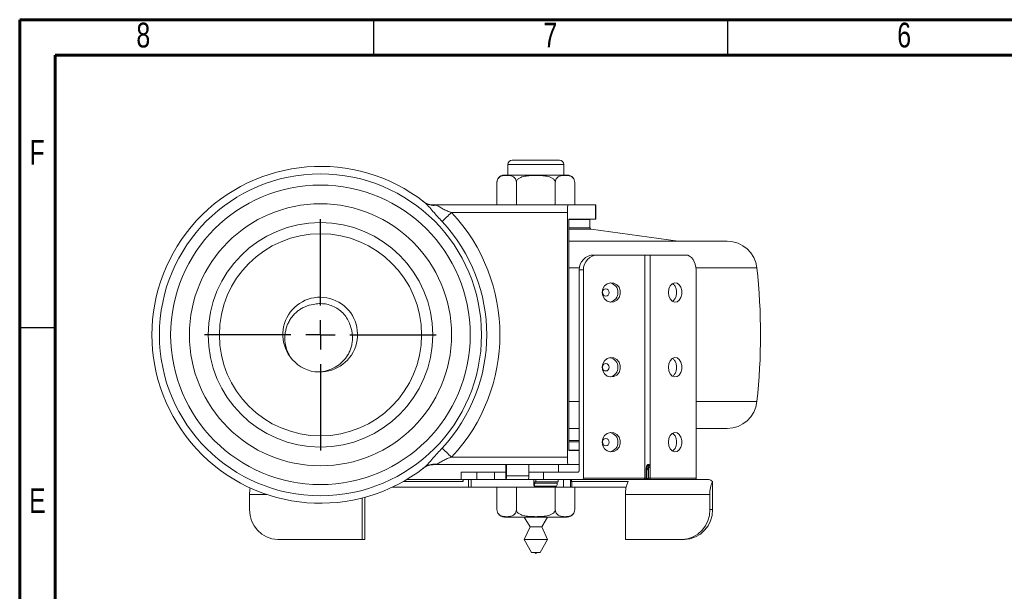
# Model space of a CAD drawing. Header units: inches. Extents: x 0.6 to 16.3, y 0.2 to 11.5.
# Tile 6 of 16: x 0.6 to 6.1, y 8.3 to 11.5. Entities that reach past the tile are written whole.
import ezdxf

# ---------------------------------------------------------------- set-up
doc = ezdxf.new("R2010")
doc.units = ezdxf.units.IN
doc.header["$MEASUREMENT"] = 0
doc.layers.add('FORMAT', color=7, linetype='Continuous')
doc.styles.add('SLDTEXTSTYLE0', font='TXT', dxfattribs={"width": 0.75})

# ---------------------------------------------------------------- blocks, each defined once
blk = doc.blocks.new('SW_CENTERMARKSYMBOL_1')
at = {"layer": 'FORMAT', "color": 0}
for p, q in [((0, 0.164), (0, 0.6445)), ((0, 0), (0, 0.082)), ((-0.164, 0), (-0.6445, 0)), ((0, 0), (-0.082, 0)), ((0, 0), (0, -0.082)), ((0, 0), (0.082, 0)), ((0.164, 0), (0.6445, 0)), ((0, -0.164), (0, -0.6445))]:
    blk.add_line(p, q, dxfattribs=at)

msp = doc.modelspace()

# ---------------------------------------------------------------- linework, layer by layer
at = {"color": 7, "linetype": 'Continuous', "lineweight": 60}
for p, q in [((0.59055118, 11.49606299), (16.33858268, 11.49606299)), ((0.59055118, 0.19685039), (0.59055118, 11.49606299)), ((0.78740157, 11.2992126), (16.14173228, 11.2992126)), ((0.78740157, 0.39370079), (0.78740157, 11.2992126))]:
    msp.add_line(p, q, dxfattribs=at)
at = {"color": 7, "linetype": 'Continuous', "lineweight": 30}
for p, q in [((2.55905512, 11.49606299), (2.55905512, 11.2992126)), ((4.52755906, 11.49606299), (4.52755906, 11.2992126)), ((0.59055118, 9.78346457), (0.78740157, 9.78346457))]:
    msp.add_line(p, q, dxfattribs=at)
at = {"color": 7, "linetype": 'Continuous', "lineweight": 15}
for p, q in [((3.3052719, 10.68961988), (3.3052719, 10.63128652)), ((3.33027192, 10.71461985), (3.59277191, 10.71461985)), ((3.61777181, 10.63128652), (3.61777181, 10.68961988)), ((3.28668217, 10.63128652), (3.63636159, 10.63128652)), ((3.24501551, 10.58961986), (3.24501551, 10.46461987)), ((3.35326874, 10.58961986), (3.35326874, 10.46461987)), ((3.56977508, 10.58961986), (3.56977508, 10.46461987)), ((3.67802826, 10.58961986), (3.67802826, 10.46461987)), ((2.89739667, 10.46461987), (3.64120068, 10.46461987)), ((3.79358681, 10.46461987), (3.64120068, 10.46461987)), ((3.79358681, 10.38649486), (3.79358681, 10.46461987)), ((3.79485522, 10.46461987), (3.79358681, 10.46461987)), ((3.79485522, 10.38649486), (3.79485522, 10.46461987)), ((3.63755532, 10.4229532), (2.99316755, 10.4229532)), ((3.63755532, 10.4229532), (3.63755532, 9.06128651)), ((3.79358681, 10.38649486), (3.64439028, 10.38649486)), ((3.64439028, 10.38649486), (3.64439028, 9.09774486)), ((3.76277189, 10.33792339), (3.76277189, 10.38482819)), ((3.79485522, 10.38649486), (3.79358681, 10.38649486)), ((4.25318851, 10.26295321), (3.76996544, 10.32966835)), ((3.64439028, 10.26295321), (4.52276594, 10.26295321)), ((4.52276594, 10.26295321), (4.52592853, 10.26295321)), ((3.78234677, 10.18628654), (3.80576245, 10.18628654)), ((4.06781315, 10.18628654), (3.80576245, 10.18628654)), ((4.06781315, 8.94461984), (4.06781315, 10.18628654)), ((4.06781315, 10.18628654), (4.09797224, 10.18628654)), ((4.09797224, 10.18628654), (4.09797224, 8.94461984)), ((4.29486776, 10.18628654), (4.09797224, 10.18628654)), ((3.72595556, 10.10295318), (3.70253988, 10.10295318)), ((3.70253988, 10.10295318), (3.70253988, 8.98628651)), ((3.72595556, 8.94461984), (3.72595556, 10.10295318)), ((4.35299219, 8.94461984), (4.35299219, 10.10295318)), ((3.70253988, 9.22128651), (3.64439028, 9.22128651)), ((4.52276594, 9.22128651), (4.35299219, 9.22128651)), ((4.52592853, 9.22128651), (4.52276594, 9.22128651)), ((3.64439028, 9.09774486), (3.70253988, 9.09774486)), ((2.99316755, 9.06128651), (3.63755532, 9.06128651)), ((3.64120068, 9.01961985), (2.89739667, 9.01961985)), ((3.29424183, 9.01961985), (3.29424183, 8.97795319)), ((3.29787338, 9.01961985), (3.29787338, 8.95711985)), ((3.42239769, 9.01961985), (3.42239769, 8.95711985)), ((3.58693855, 8.97795319), (3.58693855, 9.01961985)), ((3.64120068, 9.01961985), (3.70253988, 9.01961985)), ((4.07612026, 8.94461984), (4.07612026, 9.00220644)), ((4.07930301, 8.94461984), (4.07930301, 9.00220644)), ((4.09717621, 9.00361809), (4.08854107, 9.00361809)), ((4.08854107, 8.94461984), (4.08854107, 9.00361809)), ((4.09717621, 9.00361809), (4.09717621, 8.94461984)), ((2.74270738, 8.93628652), (3.05334162, 8.93628652)), ((3.0455858, 8.97795319), (3.0455858, 8.93628652)), ((3.0455858, 8.97795319), (3.04685426, 8.97795319)), ((3.04685426, 8.97795319), (3.04685426, 8.93628652)), ((3.13328369, 8.97795319), (3.04685426, 8.97795319)), ((3.05734851, 8.93628652), (3.05734851, 8.92512196)), ((3.13328369, 8.93628652), (3.05734851, 8.93628652)), ((3.0877865, 8.93628652), (3.0877865, 8.89461986)), ((3.1025938, 8.89461986), (3.1025938, 8.93628652)), ((3.13328369, 8.93628652), (3.13328369, 8.97795319)), ((3.13328369, 8.97795319), (3.23259078, 8.97795319)), ((3.23259078, 8.93628652), (3.13328369, 8.93628652)), ((3.23259078, 8.97795319), (3.23259078, 8.93628652)), ((3.29424183, 8.97795319), (3.23259078, 8.97795319)), ((3.29424183, 8.93628652), (3.23259078, 8.93628652)), ((3.29424183, 8.97795319), (3.29424183, 8.93628652)), ((3.29605755, 8.93628652), (3.29424183, 8.93628652)), ((3.42058197, 8.93628652), (3.29605755, 8.93628652)), ((3.29787338, 8.95711985), (3.42239769, 8.95711985)), ((3.5033933, 8.93628652), (3.41876614, 8.93628652)), ((3.42239769, 8.97795319), (3.5033933, 8.97795319)), ((3.44978774, 8.93628652), (3.44978774, 8.93211983)), ((3.46068226, 8.92378651), (3.46068226, 8.93628652)), ((3.5033933, 8.97795319), (3.5033933, 8.93628652)), ((3.69785675, 8.97795319), (3.5033933, 8.97795319)), ((3.72127242, 8.93628652), (3.5033933, 8.93628652)), ((3.58520656, 8.92378651), (3.58520656, 8.93628652)), ((3.61482127, 8.89461986), (3.61482127, 8.93628652)), ((3.6538751, 8.89461986), (3.6538751, 8.93628652)), ((3.66056376, 8.92397864), (3.66056376, 8.93628652)), ((4.06485737, 8.93628652), (3.72127242, 8.93628652)), ((3.72595556, 8.94461984), (4.06781315, 8.94461984)), ((4.07184571, 8.93628652), (4.06485737, 8.93628652)), ((4.06781315, 8.94461984), (4.07612026, 8.94461984)), ((4.09145848, 8.93628652), (4.07184571, 8.93628652)), ((4.08854107, 8.94461984), (4.09717621, 8.94461984)), ((4.09200053, 8.93628652), (4.09145848, 8.93628652)), ((4.34705519, 8.93628652), (4.09200053, 8.93628652)), ((4.09717621, 8.94461984), (4.09797224, 8.94461984)), ((4.09797224, 8.94461984), (4.35299219, 8.94461984)), ((4.34705519, 8.93628652), (4.42329434, 8.93628652)), ((3.0877865, 8.89461986), (2.66441688, 8.89461986)), ((2.68598067, 8.90456093), (2.68598067, 8.90515798)), ((3.05734851, 8.92512196), (2.72341027, 8.92512196)), ((3.1025938, 8.89461986), (3.0877865, 8.89461986)), ((3.61482127, 8.89461986), (3.1025938, 8.89461986)), ((3.24501551, 8.76961987), (3.24501551, 8.89461986)), ((3.35326874, 8.76961987), (3.35326874, 8.89461986)), ((3.45269293, 8.89878655), (3.57721723, 8.89878655)), ((3.57978069, 8.91643359), (3.45525638, 8.91643359)), ((3.45632447, 8.92378651), (3.46068226, 8.92378651)), ((3.58520656, 8.92378651), (3.46068226, 8.92378651)), ((3.56977508, 8.76961987), (3.56977508, 8.89461986)), ((3.6538751, 8.89461986), (3.61482127, 8.89461986)), ((3.66122069, 8.89461986), (3.6538751, 8.89461986)), ((3.97445149, 8.92512196), (3.66122069, 8.92512196)), ((3.66122069, 8.89461986), (3.66122069, 8.92512196)), ((3.96401921, 8.89461986), (3.66122069, 8.89461986)), ((3.67802826, 8.76961987), (3.67802826, 8.89461986)), ((4.44429774, 8.81128653), (4.44429774, 8.92512196)), ((1.86962434, 8.8529532), (1.86962434, 8.76961987)), ((2.49608607, 8.60295322), (2.49608607, 8.83390246)), ((4.43004704, 8.8529532), (3.96020066, 8.8529532)), ((3.96020066, 8.8529532), (3.96020066, 8.60295322)), ((4.43004704, 8.76961987), (4.43004704, 8.8529532)), ((2.51033691, 8.60295322), (2.51033691, 8.81128653)), ((4.43004704, 8.76961987), (4.44429774, 8.76961987)), ((4.44429774, 8.76961987), (4.44429774, 8.81128653)), ((3.28668217, 8.72795321), (3.63636159, 8.72795321)), ((3.3970541, 8.72795321), (3.42956154, 8.67316101)), ((3.49431559, 8.67316101), (3.5268229, 8.72795321)), ((3.42956154, 8.67316101), (3.3970541, 8.60210452)), ((3.42956154, 8.67316101), (3.49431559, 8.67316101)), ((3.5268229, 8.60210452), (3.49431559, 8.67316101)), ((2.02623976, 8.60295322), (2.49608607, 8.60295322)), ((2.49608607, 8.60295322), (2.51033691, 8.60295322)), ((3.3970541, 8.60210452), (3.43763214, 8.53132987)), ((3.3970541, 8.60210452), (3.5268229, 8.60210452)), ((3.48624486, 8.53132987), (3.5268229, 8.60210452)), ((3.96020066, 8.60295322), (4.27343158, 8.60295322)), ((4.2876824, 8.60295322), (4.27343158, 8.60295322)), ((3.43763214, 8.53132987), (3.48624486, 8.53132987))]:
    msp.add_line(p, q, dxfattribs=at)
at = {"color": 8, "linetype": 'Continuous', "lineweight": 15}
for p, q in [((3.61777181, 10.68961988), (3.3052719, 10.68961988)), ((3.76277189, 10.38482819), (3.64439028, 10.38482819)), ((3.64439028, 10.33792339), (3.76187687, 10.33792339)), ((3.76996544, 10.32966835), (3.64439028, 10.32966835)), ((3.76187687, 10.33792339), (3.76277189, 10.33792339)), ((3.70325048, 10.11404921), (3.64439028, 10.11404921)), ((4.68799112, 10.11404921), (4.35247446, 10.11404921)), ((4.68799112, 10.11404921), (4.69164577, 10.11404921)), ((3.64439028, 9.3701905), (3.70253988, 9.3701905)), ((4.35299219, 9.3701905), (4.69164577, 9.3701905)), ((3.64439028, 9.15457136), (3.70253988, 9.15457136)), ((3.70253988, 9.14631632), (3.64439028, 9.14631632)), ((3.64439028, 9.09941152), (3.70253988, 9.09941152)), ((4.07612026, 9.00220644), (4.07930215, 9.00220644)), ((4.08854107, 9.00361809), (4.07930301, 8.98904937)), ((4.07947449, 9.00468282), (4.08681702, 9.0162622)), ((4.08614212, 9.0162141), (4.07990421, 9.00637674)), ((4.07612026, 8.94461984), (4.07930289, 8.94461984)), ((4.07896385, 8.94211988), (4.0869478, 8.94211988)), ((1.96647073, 8.8529532), (1.86962434, 8.8529532))]:
    msp.add_line(p, q, dxfattribs=at)
at = {"color": 7, "linetype": 'Continuous', "lineweight": 15, "flags": 128}
for points in [[(2.93986919, 10.37321477), (2.94538203, 10.37835935), (2.95134322, 10.38392242), (2.95769675, 10.38985159), (2.96438314, 10.39609139), (2.97133959, 10.40258315), (2.97850075, 10.40926606), (2.98579959, 10.41607737), (2.99316755, 10.4229532)], [(3.76277189, 10.38482819), (3.76261178, 10.38645391), (3.76260347, 10.38649486)], [(3.83114099, 9.97795319), (3.83456097, 9.95838593), (3.8443588, 9.94146134), (3.85921144, 9.92946519), (3.87711288, 9.92401759), (3.89564546, 9.9258543), (3.91230612, 9.93472725), (3.92484499, 9.94943811), (3.93156836, 9.96800009), (3.93156836, 9.98790629), (3.92484499, 10.00646825), (3.91230612, 10.02117912), (3.89564546, 10.03005207), (3.87711288, 10.03188881), (3.85921144, 10.02644121), (3.8443588, 10.01444503), (3.83456097, 9.99752045), (3.83114099, 9.97795319)], [(4.19896525, 9.97795319), (4.20151636, 9.95838593), (4.20882554, 9.94146134), (4.21990534, 9.92946519), (4.23325943, 9.92401759), (4.24708444, 9.9258543), (4.25951307, 9.93472725), (4.26886675, 9.94943811), (4.27388233, 9.96800009), (4.27388233, 9.98790629), (4.26886675, 10.00646825), (4.25951307, 10.02117912), (4.24708444, 10.03005207), (4.23325943, 10.03188881), (4.21990534, 10.02644121), (4.20882554, 10.01444503), (4.20151636, 9.99752045), (4.19896525, 9.97795319)], [(3.83114099, 9.56128653), (3.83456097, 9.54171927), (3.8443588, 9.52479468), (3.85921144, 9.51279851), (3.87711288, 9.50735093), (3.89564546, 9.50918763), (3.91230612, 9.51806059), (3.92484499, 9.53277145), (3.93156836, 9.55133343), (3.93156836, 9.57123963), (3.92484499, 9.58980159), (3.91230612, 9.60451246), (3.89564546, 9.61338541), (3.87711288, 9.61522212), (3.85921144, 9.60977454), (3.8443588, 9.59777838), (3.83456097, 9.58085378), (3.83114099, 9.56128653)], [(4.19896525, 9.56128653), (4.20151636, 9.54171927), (4.20882554, 9.52479468), (4.21990534, 9.51279851), (4.23325943, 9.50735093), (4.24708444, 9.50918763), (4.25951307, 9.51806059), (4.26886675, 9.53277145), (4.27388233, 9.55133343), (4.27388233, 9.57123963), (4.26886675, 9.58980159), (4.25951307, 9.60451246), (4.24708444, 9.61338541), (4.23325943, 9.61522212), (4.21990534, 9.60977454), (4.20882554, 9.59777838), (4.20151636, 9.58085378), (4.19896525, 9.56128653)], [(3.83114099, 9.14461984), (3.83456097, 9.12505259), (3.8443588, 9.108128), (3.85921144, 9.09613185), (3.87711288, 9.09068428), (3.89564546, 9.09252096), (3.91230612, 9.10139394), (3.92484499, 9.11610481), (3.93156836, 9.13466679), (3.93156836, 9.15457295), (3.92484499, 9.17313493), (3.91230612, 9.18784579), (3.89564546, 9.19671872), (3.87711288, 9.19855545), (3.85921144, 9.19310789), (3.8443588, 9.18111173), (3.83456097, 9.16418715), (3.83114099, 9.14461984)], [(4.19896525, 9.14461984), (4.20151636, 9.12505259), (4.20882554, 9.108128), (4.21990534, 9.09613185), (4.23325943, 9.09068428), (4.24708444, 9.09252096), (4.25951307, 9.10139394), (4.26886675, 9.11610481), (4.27388233, 9.13466679), (4.27388233, 9.15457295), (4.26886675, 9.17313493), (4.25951307, 9.18784579), (4.24708444, 9.19671872), (4.23325943, 9.19855545), (4.21990534, 9.19310789), (4.20882554, 9.18111173), (4.20151636, 9.16418715), (4.19896525, 9.14461984)], [(2.93986919, 9.11102494), (2.94538203, 9.10588036), (2.95134322, 9.1003173), (2.95769675, 9.09438812), (2.96438314, 9.08814832), (2.97133959, 9.08165657), (2.97850075, 9.07497365), (2.98579959, 9.06816235), (2.99316755, 9.06128651)], [(3.44978774, 8.93211983), (3.44994589, 8.92127255), (3.450403, 8.91160611), (3.45110956, 8.90417276), (3.45198832, 8.89978179), (3.45294384, 8.89891109), (3.45387211, 8.9016555), (3.45467193, 8.90771625), (3.45525638, 8.91643359)], [(4.06781315, 8.94461984), (4.06775632, 8.94299412), (4.06758814, 8.94143086), (4.06731498, 8.93999012), (4.06694746, 8.93872727), (4.06649952, 8.93769096), (4.06598852, 8.93692085), (4.065434, 8.93644663), (4.06485737, 8.93628652)], [(2.51033691, 8.81128653), (2.51088457, 8.82754404), (2.51190678, 8.83856151)]]:
    msp.add_lwpolyline(points, dxfattribs=at)
at = {"color": 8, "linetype": 'Continuous', "lineweight": 15, "flags": 128}
for points in [[(3.84076294, 9.96055831), (3.84348003, 9.95907243), (3.85079226, 9.9575168), (3.85810436, 9.95907243), (3.8643034, 9.96350249), (3.86844547, 9.97013253), (3.86989989, 9.97795319), (3.86844547, 9.98577386), (3.8643034, 9.99240389), (3.85810436, 9.99683395), (3.85079226, 9.99838958), (3.84348003, 9.99683395), (3.8405812, 9.9952267)], [(3.84076294, 9.54389165), (3.84348003, 9.54240577), (3.85079226, 9.54085014), (3.85810436, 9.54240577), (3.8643034, 9.54683581), (3.86844547, 9.55346587), (3.86989989, 9.56128653), (3.86844547, 9.5691072), (3.8643034, 9.57573723), (3.85810436, 9.58016728), (3.85079226, 9.5817229), (3.84348003, 9.58016728), (3.8405812, 9.57856003)], [(3.84076294, 9.12722501), (3.84348003, 9.12573911), (3.85079226, 9.12418348), (3.85810436, 9.12573911), (3.8643034, 9.13016912), (3.86844547, 9.13679917), (3.86989989, 9.14461984), (3.86844547, 9.1524405), (3.8643034, 9.15907055), (3.85810436, 9.16350063), (3.85079226, 9.16505626), (3.84348003, 9.16350063), (3.8405812, 9.16189337)]]:
    msp.add_lwpolyline(points, dxfattribs=at)
at = {"color": 7, "linetype": 'Continuous', "lineweight": 15}
for radius in [0.89583333, 0.83333333, 0.72916667, 0.625, 0.5625]:
    msp.add_circle((2.2636052, 9.74211986), radius, dxfattribs=at)
for centre, radius, start, end in [((3.33027186, 10.68961986), 0.025, 90, 180), ((3.59277186, 10.68961986), 0.025, 0, 90), ((2.2636052, 9.74211986), 0.9375, 51.97704938, 308.02295062), ((3.28668218, 10.58961986), 0.04166667, 90, 144.33296669), ((3.63636155, 10.58961986), 0.04166667, 39.18960009, 90), ((3.28668218, 10.58961986), 0.04166667, 159.79437471, 184.13201222), ((2.8973967, 10.56878652), 0.10416667, 232.5232214, 270), ((2.89506948, 10.55087512), 0.08857888, 232.44910411, 276.59838685), ((2.2636052, 9.74211986), 0.99789541, 316.97877557, 43.02122443), ((2.2636052, 9.74211986), 0.92499393, 316.97877557, 43.02122443), ((3.7711052, 10.33792338), 0.00833333, 180, 262.13927414), ((4.52592844, 10.09628652), 0.16666667, 6.11798289, 90), ((1.2217227, 9.74211986), 3.48979917, 353.88201711, 6.11798289), ((3.86381693, 9.97795319), 0.05462133, 281.168063, 78.831937), ((2.2620391, 9.74350836), 0.20789252, 263.45191785, 216.56330127), ((2.2636052, 9.74211986), 0.20833333, 216, 261.11170916), ((3.86381691, 9.56128652), 0.05462134, 281.16807629, 78.83192371), ((4.52592844, 9.38795319), 0.16666667, 270, 353.88201711), ((3.86381692, 9.14461984), 0.05462133, 281.16807157, 78.83192843), ((2.8973967, 8.91545319), 0.10416667, 90, 127.4767786), ((2.89506948, 8.93336459), 0.08857888, 83.40161315, 127.55089589), ((4.0789133, 9.01974052), 0.00804309, 333.99561677, 4.26638943), ((4.07967944, 9.01986892), 0.00799709, 333.19192074, 3.71422503), ((3.23675466, 8.95195117), 0.06133689, 345.20348215, 4.83388725), ((3.36127557, 8.95195111), 0.06134027, 345.20436722, 4.83366937), ((4.09221691, 8.94153362), 0.00530162, 173.65116458, 261.77529908), ((4.0905861, 8.94360645), 0.00745533, 280.93646315, 7.81230265), ((2.0902534, 8.85389901), 0.22063109, 170.56961359, 180.24561927), ((3.47252573, 8.91767908), 0.0173142, 159.34490828, 184.12511354), ((3.54758628, 8.91210053), 0.0324847, 335.80433655, 7.66538567), ((3.59705003, 8.91767908), 0.0173142, 159.34490828, 184.12511354), ((3.70438471, 8.89955996), 0.0501652, 149.36572359, 150.87180746), ((4.11490616, 8.85989563), 0.15486119, 155.09012247, 182.56943474), ((4.58475369, 8.85989564), 0.15486234, 155.09032442, 182.56941957), ((2.03142664, 8.76474579), 0.1618757, 178.27456356, 268.16379549), ((3.63636155, 8.76961986), 0.04166667, 339.60102829, 4.13201222), ((4.26824467, 8.76474586), 0.16187576, 271.83621671, 1.72541308), ((4.28249551, 8.76474572), 0.16187563, 271.83621235, 1.72546207), ((3.28668218, 8.76961986), 0.04166667, 216.22276817, 270), ((3.63636155, 8.76961986), 0.04166667, 270, 322.58604638), ((3.46193853, 8.53132985), 0.00599867, 180, 270), ((3.46193853, 8.53132985), 0.00599867, 270, 0)]:
    msp.add_arc(centre, radius, start, end, dxfattribs=at)
for centre, major_axis, ratio, start_param, end_param in [((3.64120063, 10.42295319), (0, 0.04166667), 0.0874886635, 0, 1.5707963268), ((3.78234675, 10.10295319), (0, 0.08333333), 0.9576827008, 0, 1.5707963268), ((3.80576243, 10.10295319), (0, 0.08333333), 0.9576827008, 0, 1.5707963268), ((4.29486773, 10.10295319), (0, 0.08333333), 0.6974928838, 4.7123889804, 6.2831853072), ((3.64120063, 9.06128652), (0, 0.04166667), 0.0874886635, 1.5707963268, 3.1415926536), ((3.69785673, 8.98628652), (0, 0.00833333), 0.5619761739, 3.1415926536, 4.7123889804), ((4.04087074, 8.93886794), (0.07005293, 0.07005293), 0.4731952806, 0.4942219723, 0.5049925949), ((4.0382552, 8.94299273), (0.07682245, 0.06852503), 0.4712398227, 0.5382778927, 0.5490485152), ((3.05334163, 8.85295319), (0, 0.08333333), 0.0961657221, 5.7595865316, 6.2831853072), ((3.7212724, 8.94461986), (0, 0.00833333), 0.5619761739, 3.1415926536, 4.7123889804), ((4.3470552, 8.94461986), (0, 0.00833333), 0.712431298, 3.1415926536, 4.7123889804), ((4.42329437, 8.85295319), (0, 0.08333333), 0.5040828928, 5.7595865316, 6.2831853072)]:
    msp.add_ellipse(centre, major_axis=major_axis, ratio=ratio, start_param=start_param, end_param=end_param, dxfattribs=at)
for points, knots in [([(3.24501551, 10.58961986), (3.24501551, 10.59493024), (3.2460743, 10.59999995), (3.24929971, 10.60833142), (3.25139517, 10.61162103), (3.25587896, 10.61695199), (3.25827566, 10.61900446), (3.26324312, 10.6223688), (3.26575727, 10.62363623), (3.27335432, 10.62669365), (3.27849066, 10.62775495), (3.28882224, 10.62907445), (3.29401821, 10.62931872), (3.3043895, 10.62931436), (3.30958051, 10.62906665), (3.31993099, 10.62772987), (3.32511529, 10.62664423), (3.33270862, 10.62354981), (3.33520811, 10.622271), (3.34010592, 10.61892234), (3.3425192, 10.61684144), (3.34698262, 10.61148362), (3.34903941, 10.60822387), (3.35223174, 10.59990837), (3.35326869, 10.59489067), (3.35326869, 10.58961986)], [0, 0, 0, 0, 0.0625, 0.0625, 0.125, 0.125, 0.1875, 0.1875, 0.25, 0.25, 0.375, 0.375, 0.5, 0.5, 0.625, 0.625, 0.75, 0.75, 0.8125, 0.8125, 0.875, 0.875, 0.9375, 0.9375, 1, 1, 1, 1]), ([(3.35326869, 10.58961986), (3.35326869, 10.59224281), (3.35377628, 10.59485892), (3.35564661, 10.59978187), (3.35698272, 10.60205497), (3.3601803, 10.60619836), (3.36205139, 10.60807697), (3.36604278, 10.61141441), (3.36818552, 10.6128991), (3.37494929, 10.61693325), (3.37972622, 10.61897604), (3.38954875, 10.62231648), (3.39463245, 10.62360888), (3.4099105, 10.62669286), (3.42018415, 10.62775107), (3.44080193, 10.62907098), (3.4511475, 10.62931643), (3.47188204, 10.62931668), (3.48222565, 10.62907145), (3.50283652, 10.62775311), (3.51310486, 10.62669591), (3.53345625, 10.62259318), (3.54363836, 10.61959618), (3.55487107, 10.61289013), (3.55701266, 10.61140637), (3.56101448, 10.60805667), (3.56288491, 10.60617351), (3.56606626, 10.60204514), (3.56741408, 10.59974351), (3.56926482, 10.59485947), (3.56977504, 10.59222503), (3.56977504, 10.58961986)], [0, 0, 0, 0, 0.03125, 0.03125, 0.0625, 0.0625, 0.09375, 0.09375, 0.125, 0.125, 0.1875, 0.1875, 0.25, 0.25, 0.375, 0.375, 0.5, 0.5, 0.625, 0.625, 0.75, 0.75, 0.875, 0.875, 0.90625, 0.90625, 0.9375, 0.9375, 0.96875, 0.96875, 1, 1, 1, 1]), ([(3.56977504, 10.58961986), (3.56977504, 10.59493024), (3.57083383, 10.59999995), (3.57405923, 10.60833142), (3.5761547, 10.61162103), (3.58063849, 10.61695199), (3.58303519, 10.61900446), (3.58800265, 10.6223688), (3.59051679, 10.62363623), (3.59811385, 10.62669365), (3.60325019, 10.62775495), (3.61358177, 10.62907445), (3.61877774, 10.62931872), (3.62914903, 10.62931436), (3.63434003, 10.62906665), (3.64469051, 10.62772987), (3.64987481, 10.62664423), (3.65746815, 10.62354981), (3.65996763, 10.622271), (3.66486544, 10.61892234), (3.66727872, 10.61684144), (3.67174215, 10.61148362), (3.67379894, 10.60822387), (3.67699127, 10.59990837), (3.67802821, 10.59489067), (3.67802821, 10.58961986)], [0, 0, 0, 0, 0.0625, 0.0625, 0.125, 0.125, 0.1875, 0.1875, 0.25, 0.25, 0.375, 0.375, 0.5, 0.5, 0.625, 0.625, 0.75, 0.75, 0.8125, 0.8125, 0.875, 0.875, 0.9375, 0.9375, 1, 1, 1, 1]), ([(2.93986919, 10.37321475), (2.93127057, 10.38242881), (2.92270887, 10.39166222), (2.90579684, 10.41027756), (2.89744855, 10.4196769), (2.88112121, 10.43843008), (2.87310601, 10.44787027), (2.85726241, 10.46568405), (2.8494211, 10.47412941), (2.8410837, 10.48064868)], [0, 0, 0, 0, 0.25, 0.25, 0.5, 0.5, 0.75, 0.75, 1, 1, 1, 1]), ([(2.8973967, 10.46461986), (2.8973967, 10.46461986), (2.89847471, 10.46438401), (2.90145056, 10.46372794), (2.90328692, 10.46332109), (2.90524798, 10.46288298)], [0, 0, 0, 0, 0.5, 0.5, 1, 1, 1, 1]), ([(2.90524798, 10.46288298), (2.90868859, 10.46211431), (2.91199137, 10.46105693), (2.9184802, 10.45832075), (2.92167048, 10.45663414), (2.92809099, 10.45285625), (2.93134657, 10.45076324), (2.93818817, 10.44648642), (2.94170959, 10.44435222), (2.95267296, 10.43825552), (2.96056471, 10.43460281), (2.97664285, 10.42825729), (2.98485926, 10.42549689), (2.99316754, 10.42295319)], [0, 0, 0, 0, 0.125, 0.125, 0.25, 0.25, 0.375, 0.375, 0.5, 0.5, 0.75, 0.75, 1, 1, 1, 1]), ([(4.22195853, 9.92849944), (4.22608524, 9.93180159), (4.23455671, 9.93858035), (4.2426624, 9.95678098), (4.24566693, 9.97795456), (4.24265959, 9.99911994), (4.2346354, 10.01719231), (4.22627748, 10.02389574), (4.22226102, 10.02711712)], [0, 0, 0, 0, 0.16167192, 0.3318859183, 0.5021002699, 0.6723146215, 0.8425287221, 1, 1, 1, 1]), ([(3.83261277, 9.97795319), (3.83265786, 9.97907644), (3.83277784, 9.98206518), (3.83403991, 9.98679756), (3.83646978, 9.99137243), (3.83898884, 9.99420626), (3.84026908, 9.99487938), (3.84066871, 9.9950895)], [0, 0, 0, 0, 0.1302185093, 0.3464878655, 0.5849964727, 0.8704537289, 1, 1, 1, 1]), ([(3.84077859, 9.96064488), (3.84066819, 9.96068479), (3.83959662, 9.9610722), (3.83701155, 9.96374056), (3.83426257, 9.96851735), (3.83281568, 9.97350282), (3.83267127, 9.9766702), (3.83261277, 9.97795319)], [0, 0, 0, 0, 0.03915358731, 0.38004008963, 0.63549726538, 0.85235238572, 1, 1, 1, 1]), ([(2.43239529, 9.78285858), (2.42972289, 9.79393096), (2.42598737, 9.8046602), (2.41643487, 9.82532054), (2.41065382, 9.83515489), (2.39058899, 9.8627066), (2.37354633, 9.87842183), (2.34448817, 9.89618662), (2.33420191, 9.90116382), (2.31287079, 9.90900838), (2.30186931, 9.91185992), (2.27968785, 9.91537453), (2.26838974, 9.91606278), (2.24566458, 9.91520125), (2.23444284, 9.91366879), (2.22336265, 9.91102894)], [0, 0, 0, 0, 0.125, 0.125, 0.25, 0.25, 0.5, 0.5, 0.625, 0.625, 0.75, 0.75, 0.875, 0.875, 1, 1, 1, 1]), ([(2.22336265, 9.91102894), (2.20763991, 9.90891608), (2.19257851, 9.90468871), (2.17087711, 9.89549987), (2.16375871, 9.89191648), (2.15021449, 9.88393975), (2.14374844, 9.87953585), (2.12525462, 9.86509637), (2.11405667, 9.85365177), (2.09984131, 9.83494928), (2.09549696, 9.82844037), (2.08760266, 9.8148687), (2.08403433, 9.80775589), (2.07477844, 9.78603609), (2.07046285, 9.77101695), (2.06677491, 9.74767847), (2.06603173, 9.73976286), (2.06546933, 9.72407897), (2.06564473, 9.71625745), (2.06753049, 9.69285374), (2.07066515, 9.67717174), (2.08032599, 9.64741891), (2.08682636, 9.63320035), (2.09505999, 9.6196646)], [0, 0, 0, 0, 0.125, 0.125, 0.1875, 0.1875, 0.25, 0.25, 0.375, 0.375, 0.4375, 0.4375, 0.5, 0.5, 0.625, 0.625, 0.6875, 0.6875, 0.75, 0.75, 0.875, 0.875, 1, 1, 1, 1]), ([(2.23141593, 9.5362883), (2.24719701, 9.53517961), (2.26279764, 9.53589604), (2.29365105, 9.54084744), (2.30902395, 9.54517274), (2.33790223, 9.55701236), (2.3516168, 9.56464061), (2.37712651, 9.58327427), (2.38851278, 9.59394903), (2.4035937, 9.61194408), (2.40831271, 9.61832347), (2.41688482, 9.63153516), (2.42073101, 9.63834461), (2.42750416, 9.65238903), (2.43043976, 9.65962), (2.43539128, 9.67450765), (2.43741116, 9.68221279), (2.44189505, 9.70533607), (2.44288603, 9.72091942), (2.44132722, 9.74455018), (2.44028511, 9.75240376), (2.43713478, 9.76780311), (2.4350343, 9.77538912), (2.43239529, 9.78285858)], [0, 0, 0, 0, 0.125, 0.125, 0.25, 0.25, 0.375, 0.375, 0.5, 0.5, 0.5625, 0.5625, 0.625, 0.625, 0.6875, 0.6875, 0.75, 0.75, 0.875, 0.875, 0.9375, 0.9375, 1, 1, 1, 1]), ([(4.22195853, 9.51183277), (4.22608524, 9.51513491), (4.23455672, 9.52191368), (4.2426624, 9.54011431), (4.24566693, 9.56128789), (4.24265959, 9.58245327), (4.23463539, 9.60052563), (4.22627748, 9.60722909), (4.22226102, 9.61045048)], [0, 0, 0, 0, 0.16167190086, 0.33188598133, 0.5021003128, 0.67231452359, 0.84252860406, 1, 1, 1, 1]), ([(3.83261277, 9.56128653), (3.83265786, 9.56240977), (3.83277784, 9.56539852), (3.83403992, 9.57013089), (3.83646978, 9.57470577), (3.83898884, 9.57753959), (3.84026908, 9.57821272), (3.84066871, 9.57842284)], [0, 0, 0, 0, 0.1302185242, 0.3464873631, 0.5849964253, 0.8704537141, 1, 1, 1, 1]), ([(3.84077859, 9.54397821), (3.84066819, 9.54401813), (3.83959662, 9.54440554), (3.83701155, 9.54707388), (3.83426257, 9.55185068), (3.83281568, 9.55683615), (3.83267127, 9.56000353), (3.83261277, 9.56128653)], [0, 0, 0, 0, 0.039153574, 0.3800397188, 0.6354968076, 0.852351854, 1, 1, 1, 1]), ([(3.83261277, 9.14461984), (3.83265786, 9.1457431), (3.83277784, 9.14873186), (3.83403991, 9.15346424), (3.8364698, 9.15803907), (3.83898884, 9.16087296), (3.84026908, 9.16154606), (3.84066871, 9.16175617)], [0, 0, 0, 0, 0.1302201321, 0.3464887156, 0.5849962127, 0.8704539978, 1, 1, 1, 1]), ([(4.22195853, 9.09516612), (4.22608524, 9.09846826), (4.23455671, 9.10524701), (4.2426624, 9.12344763), (4.24566693, 9.14462121), (4.24265959, 9.16578659), (4.2346354, 9.18385898), (4.22627748, 9.19056244), (4.22226102, 9.19378383)], [0, 0, 0, 0, 0.161671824, 0.331885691, 0.5021000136, 0.6723143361, 0.8425286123, 1, 1, 1, 1]), ([(2.8410837, 9.00359103), (2.84525581, 9.00685333), (2.84925898, 9.01058134), (2.85722896, 9.01864151), (2.86120508, 9.02298894), (2.87309695, 9.0363586), (2.88109335, 9.04577741), (2.89744055, 9.06455387), (2.90577589, 9.07393888), (2.92270163, 9.09256974), (2.93126776, 9.1018079), (2.93986919, 9.11102496)], [0, 0, 0, 0, 0.125, 0.125, 0.25, 0.25, 0.5, 0.5, 0.75, 0.75, 1, 1, 1, 1]), ([(3.84077859, 9.12731154), (3.84066819, 9.12735145), (3.83959662, 9.1277388), (3.83701156, 9.13040726), (3.83426257, 9.13518401), (3.83281568, 9.14016947), (3.83267127, 9.14333684), (3.83261277, 9.14461984)], [0, 0, 0, 0, 0.0391535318, 0.380040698, 0.6354976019, 0.8523523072, 1, 1, 1, 1]), ([(2.99316754, 9.06128652), (2.98485323, 9.05874098), (2.97662563, 9.05597717), (2.96050688, 9.04961254), (2.95267063, 9.04598466), (2.94166678, 9.03986281), (2.93809765, 9.03769739), (2.93130519, 9.03344992), (2.9280622, 9.0313653), (2.9216329, 9.0275847), (2.91844656, 9.02590338), (2.91198291, 9.02318063), (2.90868708, 9.02212506), (2.90524798, 9.02135674)], [0, 0, 0, 0, 0.25, 0.25, 0.5, 0.5, 0.625, 0.625, 0.75, 0.75, 0.875, 0.875, 1, 1, 1, 1]), ([(2.90524798, 9.02135674), (2.90328664, 9.02091856), (2.90144245, 9.02050999), (2.89846923, 9.01985451), (2.8973967, 9.01961986), (2.8973967, 9.01961986)], [0, 0, 0, 0, 0.5, 0.5, 1, 1, 1, 1]), ([(4.08693413, 9.02033889), (4.085284, 9.02021982), (4.08367808, 9.01937108), (4.08095439, 9.01692815), (4.07981581, 9.01534834), (4.07800343, 9.0119345), (4.07730655, 9.0100518), (4.07636976, 9.00620068), (4.07612023, 9.00422928), (4.07612023, 9.00220642)], [0, 0, 0, 0, 0.25, 0.25, 0.5, 0.5, 0.75, 0.75, 1, 1, 1, 1]), ([(4.07942719, 9.00220277), (4.0794174, 9.00309421), (4.07938485, 9.0060604), (4.0804192, 9.00966144), (4.08171415, 9.01174402), (4.08200824, 9.012217)], [0, 0, 0, 0, 0.24929497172, 0.82950697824, 1, 1, 1, 1]), ([(4.08681701, 9.01626218), (4.08737515, 9.01633171), (4.08785715, 9.01609102), (4.08851742, 9.0153473), (4.08873666, 9.01485527), (4.0892159, 9.0133068), (4.08931888, 9.01214068), (4.08937717, 9.00860086), (4.08906932, 9.0061173), (4.08854107, 9.00361811)], [0, 0, 0, 0, 0.125, 0.125, 0.25, 0.25, 0.5, 0.5, 1, 1, 1, 1]), ([(4.09717616, 9.00361811), (4.09717616, 9.00751152), (4.09648669, 9.01137109), (4.09421434, 9.01626207), (4.09323474, 9.01773864), (4.09073766, 9.0198805), (4.08923838, 9.02048218), (4.08765979, 9.02038697)], [0, 0, 0, 0, 0.5, 0.5, 0.75, 0.75, 1, 1, 1, 1]), ([(4.07612023, 8.94461986), (4.07612023, 8.94241673), (4.07565085, 8.94026113), (4.07406911, 8.93719006), (4.07296347, 8.93628652), (4.07184571, 8.93628652)], [0, 0, 0, 0, 0.5, 0.5, 1, 1, 1, 1]), ([(4.07186208, 8.93630712), (4.07271686, 8.93639367), (4.07437823, 8.93656189), (4.07650441, 8.93790665), (4.07809103, 8.93978265), (4.07913769, 8.9420847), (4.07919113, 8.94379103), (4.07921709, 8.9446199)], [0, 0, 0, 0, 0.2068630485, 0.4020663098, 0.5949192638, 0.8032258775, 1, 1, 1, 1]), ([(4.08854107, 8.94461986), (4.08854107, 8.94460709), (4.08854101, 8.94459432), (4.08854089, 8.94458156), (4.08853817, 8.94430301), (4.08850489, 8.94402136), (4.08844387, 8.94375993), (4.08838284, 8.94349848), (4.08829239, 8.94325006), (4.08818007, 8.94303503), (4.08806742, 8.94281936), (4.08792969, 8.94263135), (4.08777827, 8.94248625), (4.08762615, 8.94234047), (4.08745604, 8.94223401), (4.08728195, 8.94217543), (4.08717243, 8.94213858), (4.08705983, 8.94211986), (4.08694784, 8.94211986)], [0, 0, 0, 0, 0.00000116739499, 0.00000116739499, 0.00000116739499, 0.00002700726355, 0.00002700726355, 0.00002700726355, 0.00005284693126, 0.00005284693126, 0.00005284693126, 0.00007876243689, 0.00007876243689, 0.00007876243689, 0.00010480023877, 0.00010480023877, 0.00010480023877, 0.00012104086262, 0.00012104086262, 0.00012104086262, 0.00012104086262]), ([(4.09145846, 8.93628652), (4.09297204, 8.93628652), (4.0944517, 8.93719058), (4.09655974, 8.94026821), (4.09717616, 8.94241814), (4.09717616, 8.94461986)], [0, 0, 0, 0, 0.5, 0.5, 1, 1, 1, 1]), ([(3.24501551, 8.76961986), (3.24501551, 8.76430947), (3.2460743, 8.75923976), (3.24929971, 8.75090829), (3.25139517, 8.74761868), (3.25587896, 8.74228773), (3.25827566, 8.74023525), (3.26324312, 8.73687091), (3.26575727, 8.73560349), (3.27335432, 8.73254607), (3.27849066, 8.73148476), (3.28882224, 8.73016526), (3.29401821, 8.729921), (3.3043895, 8.72992536), (3.30958051, 8.73017306), (3.31993099, 8.73150984), (3.32511529, 8.73259548), (3.33270862, 8.73568991), (3.33520811, 8.73696872), (3.34010592, 8.74031738), (3.3425192, 8.74239828), (3.34698262, 8.7477561), (3.34903941, 8.75101585), (3.35223174, 8.75933135), (3.35326869, 8.76434905), (3.35326869, 8.76961986)], [0, 0, 0, 0, 0.0625, 0.0625, 0.125, 0.125, 0.1875, 0.1875, 0.25, 0.25, 0.375, 0.375, 0.5, 0.5, 0.625, 0.625, 0.75, 0.75, 0.8125, 0.8125, 0.875, 0.875, 0.9375, 0.9375, 1, 1, 1, 1]), ([(3.35326869, 8.76961986), (3.35326869, 8.76699691), (3.35377628, 8.76438079), (3.35564661, 8.75945784), (3.35698272, 8.75718475), (3.3601803, 8.75304136), (3.36205139, 8.75116275), (3.36604278, 8.74782531), (3.36818552, 8.74634061), (3.37494929, 8.74230646), (3.37972622, 8.74026367), (3.38954875, 8.73692323), (3.39463245, 8.73563084), (3.4099105, 8.73254686), (3.42018415, 8.73148865), (3.44080193, 8.73016873), (3.4511475, 8.72992329), (3.47188204, 8.72992304), (3.48222565, 8.73016827), (3.50283652, 8.73148661), (3.51310486, 8.73254381), (3.53345625, 8.73664653), (3.54363836, 8.73964353), (3.55487107, 8.74634958), (3.55701266, 8.74783334), (3.56101448, 8.75118304), (3.56288491, 8.7530662), (3.56606626, 8.75719458), (3.56741408, 8.75949621), (3.56926482, 8.76438025), (3.56977504, 8.76701468), (3.56977504, 8.76961986)], [0, 0, 0, 0, 0.03125, 0.03125, 0.0625, 0.0625, 0.09375, 0.09375, 0.125, 0.125, 0.1875, 0.1875, 0.25, 0.25, 0.375, 0.375, 0.5, 0.5, 0.625, 0.625, 0.75, 0.75, 0.875, 0.875, 0.90625, 0.90625, 0.9375, 0.9375, 0.96875, 0.96875, 1, 1, 1, 1]), ([(3.56977504, 8.76961986), (3.56977504, 8.76430947), (3.57083383, 8.75923976), (3.57405923, 8.75090829), (3.5761547, 8.74761868), (3.58063849, 8.74228773), (3.58303519, 8.74023525), (3.58800265, 8.73687091), (3.59051679, 8.73560349), (3.59811385, 8.73254607), (3.60325019, 8.73148476), (3.61358177, 8.73016526), (3.61877774, 8.729921), (3.62914903, 8.72992536), (3.63434003, 8.73017306), (3.64469051, 8.73150984), (3.64987481, 8.73259548), (3.65746815, 8.73568991), (3.65996763, 8.73696872), (3.66486544, 8.74031738), (3.66727872, 8.74239828), (3.67174215, 8.7477561), (3.67379894, 8.75101585), (3.67699127, 8.75933135), (3.67802821, 8.76434905), (3.67802821, 8.76961986)], [0, 0, 0, 0, 0.0625, 0.0625, 0.125, 0.125, 0.1875, 0.1875, 0.25, 0.25, 0.375, 0.375, 0.5, 0.5, 0.625, 0.625, 0.75, 0.75, 0.8125, 0.8125, 0.875, 0.875, 0.9375, 0.9375, 1, 1, 1, 1])]:
    msp.add_open_spline(points, degree=3, knots=knots, dxfattribs=at)
at = {"color": 8, "linetype": 'Continuous', "lineweight": 15}
msp.add_open_spline([(4.08614212, 9.0162141), (4.08585773, 9.01613197), (4.08504391, 9.01589691), (4.08362494, 9.01459033), (4.08252372, 9.01329447), (4.08203958, 9.01234662), (4.08198087, 9.01223166)], degree=3, knots=[0, 0, 0, 0, 0.1643757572, 0.470392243, 0.9357673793, 1, 1, 1, 1], dxfattribs=at)

# ---------------------------------------------------------------- block references
at = {"layer": 'FORMAT'}
msp.add_blockref('SW_CENTERMARKSYMBOL_1', (2.2636052, 9.74211986), dxfattribs=at)

# ---------------------------------------------------------------- texts
at = {"color": 7, "linetype": 'Continuous', "lineweight": 0, "char_height": 0.13779528, "attachment_point": 2, "style": 'SLDTEXTSTYLE0'}
for s, insert in [('8', (1.27814004, 11.47935947)), ('7', (3.54191956, 11.47935947)), ('6', (5.5104235, 11.47935947)), ('F', (0.68754101, 10.82634155)), ('E', (0.68921561, 8.88736518))]:
    msp.add_mtext(s, dxfattribs=dict(at, insert=insert))

doc.saveas('drawing.dxf')
